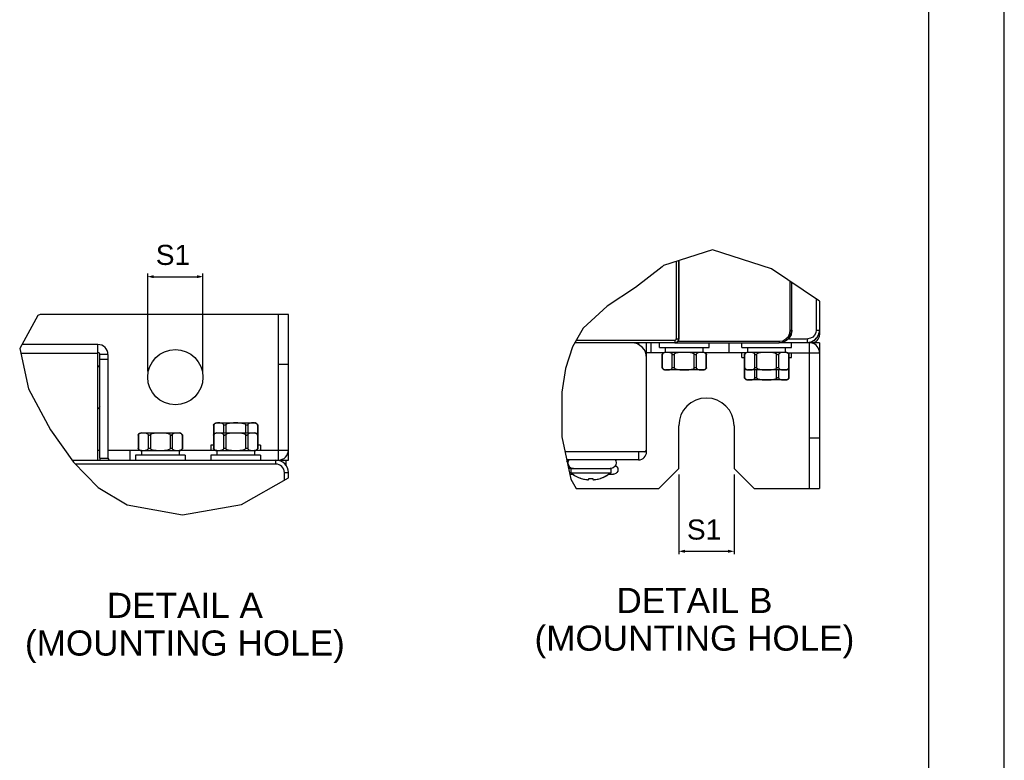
# Model space of a CAD drawing. Header units: millimetres. Extents: x 0 to 2125, y 1 to 1486.
# Tile 28 of 55: x 560 to 1050, y 369 to 738. Entities that reach past the tile are written whole.
import ezdxf

# ---------------------------------------------------------------- set-up
doc = ezdxf.new("R2010")
doc.units = ezdxf.units.MM
doc.header["$LTSCALE"] = 77.505185
doc.header["$PDMODE"] = 3
doc.header["$PDSIZE"] = 0.3125
doc.layers.get('0').update_dxf_attribs({"linetype": 'CONTINUOUS'})
doc.layers.get('Defpoints').update_dxf_attribs({"linetype": 'CONTINUOUS'})
doc.layers.add('DF', color=3, linetype='CONTINUOUS')
doc.styles.get("Standard").update_dxf_attribs({"font": 'arial.ttf'})
doc.dimstyles.new('DIMSTYLE_2', dxfattribs={"dimtxt": 10, "dimasz": 3, "dimexe": 1.5, "dimexo": 3, "dimgap": 2.5, "dimtad": 1, "dimdec": 1, "dimlfac": 0.5, "dimzin": 0, "dimdsep": 46, "dimtxsty": 'Standard', "dimblk": '_FILLED', "dimblk1": '_FILLED', "dimblk2": '_FILLED', "dimcen": 0.09, "dimadec": 1, "dimazin": 0, "dimtp": 0.1, "dimtm": 0.1, "dimtfac": 1, "dimtdec": 1, "dimtofl": 0, "dimtmove": 0, "dimatfit": 3, "dimldrblk": '_FILLED', "dimfxl": 1, "dimtolj": 1, "dimtzin": 0, "dimarcsym": 0})

# ---------------------------------------------------------------- blocks, each defined once
blk = doc.blocks.new('_FILLED')
at = {"color": 0, "linetype": 'ByBlock'}
blk.add_solid([(0, 0), (-1, 0.25), (-1, -0.25)], dxfattribs=at)
blk = doc.blocks.new('*D15')
at = {"color": 0, "linetype": 'Continuous', "lineweight": -2, "transparency": 16777216}
for p, q in [((623.96, 563.11), (623.96, 611.61)), ((626.96, 610.11), (648.46, 610.11)), ((651.46, 563.11), (651.46, 611.61))]:
    blk.add_line(p, q, dxfattribs=at)
at = {"layer": 'Defpoints', "color": 0, "linetype": 'Continuous', "transparency": 16777216}
for p in [(651.46, 610.11), (623.96, 560.11), (651.46, 560.11)]:
    blk.add_point(p, dxfattribs=at)
at = {"color": 0, "linetype": 'Continuous', "lineweight": -2, "transparency": 16777216, "xscale": 3, "yscale": 3, "zscale": 3, "rotation": 180}
blk.add_blockref('_FILLED', (623.96, 610.11), dxfattribs=at)
at = {"color": 0, "linetype": 'Continuous', "lineweight": -2, "transparency": 16777216, "xscale": 3, "yscale": 3, "zscale": 3}
blk.add_blockref('_FILLED', (651.46, 610.11), dxfattribs=at)
at = {"color": 0, "linetype": 'Continuous', "transparency": 16777216, "insert": (636.53, 625.95), "char_height": 10, "width": 17.0632, "attachment_point": 2, "line_spacing_factor": 0.9}
blk.add_mtext('\\A1;S1', dxfattribs=at)
blk = doc.blocks.new('*D16')
at = {"color": 0, "linetype": 'Continuous', "lineweight": -2, "transparency": 16777216}
for p, q in [((888.11, 511.73), (888.11, 471.98)), ((915.61, 511.73), (915.61, 471.98)), ((891.11, 473.48), (912.61, 473.48))]:
    blk.add_line(p, q, dxfattribs=at)
at = {"layer": 'Defpoints', "color": 0, "linetype": 'Continuous', "transparency": 16777216}
for p in [(888.11, 514.73), (915.61, 514.73), (915.61, 473.48)]:
    blk.add_point(p, dxfattribs=at)
at = {"color": 0, "linetype": 'Continuous', "lineweight": -2, "transparency": 16777216, "xscale": 3, "yscale": 3, "zscale": 3, "rotation": 180}
blk.add_blockref('_FILLED', (888.11, 473.48), dxfattribs=at)
at = {"color": 0, "linetype": 'Continuous', "lineweight": -2, "transparency": 16777216, "xscale": 3, "yscale": 3, "zscale": 3}
blk.add_blockref('_FILLED', (915.61, 473.48), dxfattribs=at)
at = {"color": 0, "linetype": 'Continuous', "transparency": 16777216, "insert": (900.68, 489.31), "char_height": 10, "width": 17.0632, "attachment_point": 2, "line_spacing_factor": 0.9}
blk.add_mtext('\\A1;S1', dxfattribs=at)

msp = doc.modelspace()

# ---------------------------------------------------------------- linework, layer by layer
msp.add_line((1050, 1), (1050, 1486))
at = {"linetype": 'Continuous'}
for p, q in [((904.91149, 623.50857), (880.49142, 615.66051)), ((934.18405, 613.95676), (904.91149, 623.50857)), ((886.87328, 617.7115), (886.87328, 579.22556)), ((888.07521, 618.09777), (888.07521, 579.22556)), ((888.10905, 579.22556), (888.10905, 618.10865)), ((879.86805, 615.03714), (866.61708, 604.69839)), ((880.28347, 615.45382), (879.86805, 615.03714)), ((880.49142, 615.66051), (880.28347, 615.45382)), ((958.10905, 597.99511), (934.18405, 613.95676)), ((943.54196, 583.47559), (943.54196, 607.7136)), ((866.61708, 604.69839), (852.47992, 595.40088)), ((944.28817, 583.47559), (944.28817, 607.21576)), ((944.35905, 583.47559), (944.35905, 607.16847)), ((956.46681, 599.09074), (956.46683, 583.47559)), ((958.10905, 597.99511), (958.10905, 583.47559)), ((852.47992, 595.40088), (840.59521, 584.49159)), ((569.36455, 590.87525), (560.3011, 574.44843)), ((570.41178, 591.36235), (569.36455, 590.87525)), ((693.9628, 591.36235), (570.41178, 591.36235)), ((688.9628, 518.86235), (688.9628, 591.36235)), ((693.9628, 518.86235), (693.9628, 591.36235)), ((840.59521, 584.49159), (835.20303, 575.12551)), ((943.54196, 583.47559), (944.28817, 583.47559)), ((944.0475, 581.75837), (944.28817, 583.47559)), ((944.35905, 583.47559), (944.08843, 582.05042)), ((956.46683, 583.47559), (958.10905, 583.47559)), ((958.10905, 583.47559), (957.80566, 581.55191)), ((958.10905, 583.47559), (958.10905, 581.22553)), ((837.13172, 578.47559), (886.12132, 578.47559)), ((886.12132, 578.47559), (886.36564, 578.51633)), ((886.85823, 579.07625), (886.87328, 579.22556)), ((886.87328, 579.22556), (888.10905, 579.22556)), ((887.66997, 577.97556), (938.03776, 577.97556)), ((888.03519, 578.82753), (888.07521, 579.22556)), ((938.03776, 577.97556), (939.8057, 578.26715)), ((943.92683, 581.19936), (942.67995, 579.22556)), ((942.67995, 579.22556), (952.21682, 579.22556)), ((943.23479, 580.00406), (944.0475, 581.75837)), ((944.02288, 581.70527), (943.92683, 581.19936)), ((944.08843, 582.05042), (944.02288, 581.70527)), ((954.10906, 577.86058), (954.10906, 577.22559)), ((958.10905, 581.22553), (957.60373, 581.22553)), ((560.3011, 574.44843), (564.61825, 554.25652)), ((599.2128, 576.36235), (561.35711, 576.36235)), ((599.2128, 518.86235), (599.2128, 576.36235)), ((835.20303, 575.12551), (831.8171, 564.35219)), ((886.07438, 577.22559), (836.41207, 577.22559)), ((868.10905, 577.22559), (868.10905, 576.25605)), ((872.10905, 522.97556), (872.10905, 577.22559)), ((874.35905, 572.22559), (874.35905, 577.22559)), ((878.48405, 574.85056), (878.48405, 577.22559)), ((878.48405, 574.85056), (903.23405, 574.85056)), ((881.48405, 572.47553), (881.48405, 574.85056)), ((886.13372, 577.22559), (938.03442, 577.22559)), ((900.23405, 572.47553), (900.23405, 574.85056)), ((903.23405, 574.85056), (903.23405, 577.22559)), ((913.10905, 572.22559), (913.10905, 577.22559)), ((919.48405, 574.85056), (919.48405, 577.22559)), ((919.48405, 574.85056), (944.23406, 574.85056)), ((922.48405, 572.47553), (922.48405, 574.85056)), ((938.03442, 577.22559), (940.04475, 577.55732)), ((951.85905, 577.22559), (938.13672, 577.22559)), ((941.23405, 572.47553), (941.23405, 574.85056)), ((944.23406, 574.85056), (944.23406, 577.22559)), ((953.79823, 577.53397), (951.85905, 577.22559)), ((954.10906, 577.22559), (951.89177, 577.22559)), ((953.10905, 504.72559), (953.10905, 577.22559)), ((958.10905, 577.22559), (954.10906, 577.22559)), ((958.10905, 577.22559), (958.10905, 504.72559)), ((599.2128, 571.86237), (560.85402, 571.86237)), ((600.2128, 519.86236), (600.2128, 571.36235)), ((604.2128, 571.36235), (600.2128, 571.36235)), ((604.2128, 568.86235), (600.2128, 568.86235)), ((604.2128, 571.36235), (604.2128, 519.86236)), ((880.56622, 572.22559), (872.10905, 572.22559)), ((879.95711, 571.67864), (879.7941, 571.42351)), ((879.7941, 564.77762), (879.7941, 571.42351)), ((879.96157, 564.52532), (879.96157, 571.67582)), ((881.48405, 572.47553), (900.23405, 572.47553)), ((884.86905, 564.52532), (884.86905, 571.67582)), ((885.95158, 564.52532), (885.95158, 571.67582)), ((895.76653, 564.52532), (895.76653, 571.67582)), ((896.84906, 564.52532), (896.84906, 571.67582)), ((921.56622, 572.22559), (901.15189, 572.22559)), ((901.69864, 571.77622), (901.92401, 571.42351)), ((901.75654, 564.52532), (901.75654, 571.67582)), ((901.75654, 571.67582), (901.79092, 571.6305)), ((901.90944, 571.4493), (901.92401, 571.42351)), ((901.92401, 564.77762), (901.92401, 571.42351)), ((919.48405, 569.85056), (919.48405, 572.22559)), ((919.48405, 569.85056), (920.7941, 569.85056)), ((920.95711, 571.67864), (920.7941, 571.42351)), ((920.7941, 559.77762), (920.7941, 571.42351)), ((920.96157, 564.52532), (920.96157, 571.67582)), ((922.48405, 572.47553), (941.23405, 572.47553)), ((925.86904, 564.52532), (925.86904, 571.67582)), ((926.95158, 564.52532), (926.95158, 571.67582)), ((936.76653, 564.52532), (936.76653, 571.67582)), ((937.84906, 564.52532), (937.84906, 571.67582)), ((942.15189, 572.22559), (958.10905, 572.22559)), ((942.69864, 571.77622), (942.92401, 571.42351)), ((942.75654, 564.52532), (942.75654, 571.67582)), ((942.75654, 571.67582), (942.79093, 571.6305)), ((942.90944, 571.4493), (942.92401, 571.42351)), ((942.92401, 559.77762), (942.92401, 571.42351)), ((942.92401, 569.85056), (944.23406, 569.85056)), ((944.23406, 569.85056), (944.23406, 572.22559)), ((693.9628, 566.36235), (688.9628, 566.36235)), ((831.8171, 564.35219), (829.99777, 552.69929)), ((900.23405, 563.72553), (881.48405, 563.72553)), ((901.79092, 564.57056), (901.75654, 564.52532)), ((920.96157, 559.52532), (920.96157, 564.51548)), ((941.23405, 563.72553), (922.48405, 563.72553)), ((925.86904, 559.52532), (925.86904, 563.72553)), ((926.95158, 559.52532), (926.95158, 563.72553)), ((936.76653, 559.52532), (936.76653, 563.72553)), ((937.84906, 559.52532), (937.84906, 563.72553)), ((942.79093, 564.57056), (942.75654, 564.52532)), ((942.75654, 559.52532), (942.75654, 564.51548)), ((942.82164, 564.61351), (942.79093, 564.57056)), ((941.23405, 558.72553), (922.48405, 558.72553)), ((942.79093, 559.57056), (942.75654, 559.52532)), ((564.61825, 554.25652), (575.59834, 533.99196)), ((829.99777, 552.69929), (829.87131, 530.41337)), ((575.59834, 533.99196), (587.01972, 517.8263)), ((656.64784, 536.31028), (656.64784, 524.66443)), ((656.81531, 536.56261), (656.81531, 531.57243)), ((658.3378, 537.36236), (677.0878, 537.36236)), ((661.72279, 536.56261), (661.72279, 532.36236)), ((662.80532, 536.56261), (662.80532, 532.36236)), ((672.62027, 536.56261), (672.62027, 532.36236)), ((673.70281, 536.56261), (673.70281, 532.36236)), ((678.61028, 536.56261), (678.64467, 536.51733)), ((678.61028, 536.56261), (678.61028, 531.57243)), ((678.77776, 536.31028), (678.61474, 536.56545)), ((678.77776, 536.31028), (678.77776, 524.66443)), ((888.10905, 514.72559), (888.10905, 535.97559)), ((915.60905, 535.97559), (915.60905, 514.72559)), ((619.14784, 531.31028), (619.14784, 524.66443)), ((619.31531, 531.56261), (619.31531, 524.41213)), ((620.8378, 532.36236), (639.5878, 532.36236)), ((624.22279, 531.56261), (624.22279, 524.41213)), ((625.30532, 531.56261), (625.30532, 524.41213)), ((635.12027, 531.56261), (635.12027, 524.41213)), ((636.20281, 531.56261), (636.20281, 524.41213)), ((641.11028, 531.56261), (641.14467, 531.51733)), ((641.11028, 531.56261), (641.11028, 524.41213)), ((641.27776, 531.31028), (641.11474, 531.56545)), ((641.27776, 531.31028), (641.27776, 524.66443)), ((656.99004, 531.75218), (656.81531, 531.56261)), ((656.81531, 531.56261), (656.81531, 524.41213)), ((658.3378, 532.36236), (677.0878, 532.36236)), ((661.72279, 531.56261), (661.72279, 524.41213)), ((662.80532, 531.56261), (662.80532, 524.41213)), ((672.62027, 531.56261), (672.62027, 524.41213)), ((673.70281, 531.56261), (673.70281, 524.41213)), ((678.61028, 531.56261), (678.64467, 531.51733)), ((678.61028, 531.56261), (678.61028, 524.41213)), ((678.77776, 531.31028), (678.61474, 531.56545)), ((829.87131, 530.41337), (834.39297, 509.42242)), ((958.10905, 529.72559), (953.10905, 529.72559)), ((619.31085, 524.40927), (619.14784, 524.66443)), ((641.14467, 524.45739), (641.11028, 524.41213)), ((656.64784, 526.23737), (655.33779, 526.23737)), ((655.33779, 526.23737), (655.33779, 523.86235)), ((656.81085, 524.40927), (656.64784, 524.66443)), ((662.80532, 524.41213), (662.70505, 524.47423)), ((678.64467, 524.45739), (678.61028, 524.41213)), ((680.0878, 526.23737), (678.77776, 526.23737)), ((680.0878, 526.23737), (680.0878, 523.86235)), ((599.2128, 523.86235), (600.2128, 523.86235)), ((600.2128, 519.86236), (604.2128, 519.86236)), ((604.2128, 523.86235), (619.91996, 523.86235)), ((615.2128, 518.86235), (615.2128, 523.86235)), ((642.5878, 521.23737), (617.83779, 521.23737)), ((617.83779, 521.23737), (617.83779, 518.86235)), ((620.8378, 523.61236), (639.5878, 523.61236)), ((620.8378, 523.61236), (620.8378, 521.23737)), ((639.5878, 523.61236), (639.5878, 521.23737)), ((640.50563, 523.86235), (657.41996, 523.86235)), ((642.5878, 521.23737), (642.5878, 518.86235)), ((680.0878, 521.23737), (655.33779, 521.23737)), ((655.33779, 521.23737), (655.33779, 518.86235)), ((658.3378, 523.61236), (677.0878, 523.61236)), ((658.3378, 523.61236), (658.3378, 521.23737)), ((677.0878, 523.61236), (677.0878, 521.23737)), ((678.00563, 523.86235), (693.9628, 523.86235)), ((680.0878, 521.23737), (680.0878, 518.86235)), ((870.85905, 522.97556), (831.47349, 522.97556)), ((868.10905, 522.97556), (868.10905, 518.97554)), ((872.10905, 522.97556), (870.85905, 522.97556)), ((586.28773, 518.86235), (693.9628, 518.86235)), ((587.01972, 517.8263), (599.40862, 505.2237)), ((687.7128, 516.86237), (587.96731, 516.86237)), ((687.7128, 516.86237), (687.7128, 518.86235)), ((692.7128, 518.86235), (692.7128, 516.16288)), ((868.10905, 518.97554), (832.33513, 518.97554)), ((835.80072, 514.60054), (833.27755, 514.60054)), ((834.48405, 514.47557), (834.48405, 512.47553)), ((854.23405, 514.47557), (834.48405, 514.47557)), ((835.81328, 514.60054), (854.04963, 514.60054)), ((840.23405, 514.60054), (840.23405, 514.47557)), ((848.48405, 514.60054), (848.48405, 514.47557)), ((854.23405, 514.47557), (854.23405, 512.47553)), ((878.10905, 504.72559), (888.10905, 514.72559)), ((915.60905, 514.72559), (925.60905, 504.72559)), ((670.56981, 496.79667), (693.9628, 510.02844)), ((691.9628, 512.61235), (693.9628, 512.61235)), ((691.9628, 508.89718), (691.9628, 512.61235)), ((693.9628, 510.02844), (693.9628, 512.61235)), ((833.86993, 511.85053), (835.3614, 511.85053)), ((834.39297, 509.42242), (837.10943, 504.72559)), ((834.48405, 512.47553), (836.25046, 511.23484)), ((834.48405, 512.47553), (854.23405, 512.47553)), ((839.60905, 509.71231), (839.60905, 509.74581)), ((843.35905, 509.20847), (843.35905, 509.74581)), ((845.35905, 509.74581), (845.35905, 509.20847)), ((850.54758, 510.24836), (849.10905, 509.71231)), ((849.10905, 509.74581), (849.10905, 509.71231)), ((851.95081, 510.96926), (850.54758, 510.24836)), ((853.34427, 511.85053), (855.60905, 511.85053)), ((599.40862, 505.2237), (613.78027, 496.58926)), ((837.10943, 504.72559), (878.10905, 504.72559)), ((845.35905, 509.20847), (845.3669, 509.18505)), ((846.64833, 509.17681), (846.85905, 509.20847)), ((925.60905, 504.72559), (958.10905, 504.72559)), ((613.78027, 496.58926), (641.21448, 491.63829)), ((641.21448, 491.63829), (670.56981, 496.79667))]:
    msp.add_line(p, q, dxfattribs=at)
for points in [[(939.8057, 578.26715), (941.38716, 579.11112), (942.61537, 580.42147), (943.33054, 581.96604), (943.54196, 583.47559)], [(956.46683, 583.47559), (956.26061, 582.16799), (955.66082, 580.98574), (954.72388, 580.04404), (953.53768, 579.43605), (952.21682, 579.22556)], [(886.07452, 577.22559), (886.72496, 577.33423), (887.25641, 577.61187), (887.64705, 577.98906), (887.90031, 578.40776), (888.03519, 578.82753)], [(886.12132, 578.47559), (886.11505, 577.85051), (886.09793, 577.39305), (886.07452, 577.22559)], [(886.13372, 577.22559), (886.73413, 577.32172), (887.25877, 577.58684), (887.66997, 577.97556)], [(886.36564, 578.51633), (886.56536, 578.62032), (886.71224, 578.76177), (886.8075, 578.91878), (886.85823, 579.07625)], [(888.10905, 579.22556), (887.99058, 578.54769), (887.66997, 577.97556)], [(938.03776, 577.97556), (938.03731, 577.60057), (938.03609, 577.32607), (938.03442, 577.22559)], [(940.04475, 577.55732), (941.8412, 578.51686), (943.23479, 580.00406)], [(942.67995, 579.22556), (941.82343, 578.45812), (940.76308, 577.81916)], [(951.85905, 577.22559), (952.03794, 577.49353), (952.16889, 578.22557), (952.21682, 579.22556)], [(957.80566, 581.55191), (956.92308, 579.81249), (955.54334, 578.42691), (953.79823, 577.53397)], [(940.76308, 577.81916), (939.52504, 577.38588), (938.13672, 577.22559)], [(879.7941, 571.42351), (879.80867, 571.4493), (879.82485, 571.47684), (879.84521, 571.51011), (879.86914, 571.54734), (879.89646, 571.58762)], [(879.89646, 571.58762), (879.92719, 571.6305), (879.96157, 571.67582)], [(881.48405, 572.47553), (881.06803, 572.42907), (880.67257, 572.29174), (880.31719, 572.07056), (880.01947, 571.77622), (879.95711, 571.67864)], [(884.86905, 571.67582), (884.70319, 571.85717), (884.51329, 572.01014), (884.30475, 572.13396), (884.08244, 572.23032), (883.84773, 572.30318), (883.59332, 572.35773), (883.30899, 572.39725), (882.98779, 572.42296), (882.63778, 572.43578), (882.2748, 572.437), (881.91664, 572.42678), (881.58372, 572.40351), (881.28917, 572.36643), (881.02847, 572.31455), (880.78856, 572.24466), (880.55927, 572.15044), (880.34085, 572.02608), (880.13895, 571.86785), (879.96157, 571.67582)], [(884.86905, 571.67582), (884.92267, 571.61371), (884.98401, 571.55603), (885.05422, 571.50461), (885.13439, 571.4625), (885.22581, 571.43373), (885.32665, 571.42351), (885.43325, 571.43381), (885.54116, 571.4625), (885.64677, 571.50469), (885.75006, 571.55611), (885.85134, 571.61371), (885.95158, 571.67582)], [(895.76653, 571.67582), (895.51941, 571.81597), (895.23464, 571.94353), (894.90612, 572.05881), (894.53093, 572.16005), (894.11331, 572.24459), (893.65301, 572.31211), (893.13913, 572.36422), (892.56041, 572.40168), (891.91151, 572.4254), (891.21328, 572.43654), (890.49392, 572.43647), (889.78787, 572.42495), (889.1367, 572.40061), (888.56322, 572.36292), (888.05386, 572.31073), (887.58308, 572.24077), (887.1313, 572.1467), (886.70069, 572.02295), (886.30211, 571.86586), (885.95158, 571.67582)], [(895.76653, 571.67582), (895.8668, 571.61371), (895.96812, 571.55603), (896.07146, 571.50461), (896.1771, 571.4625), (896.28502, 571.43373), (896.39161, 571.42351), (896.49245, 571.43381), (896.58384, 571.4625), (896.66398, 571.50469), (896.73415, 571.55611), (896.79546, 571.61371)], [(901.75654, 571.67582), (901.63396, 571.81498), (901.49279, 571.94178), (901.32997, 572.05652), (901.1441, 572.15754), (900.93744, 572.24192), (900.70995, 572.30959), (900.45582, 572.362), (900.16878, 572.40015), (899.84622, 572.42456), (899.5008, 572.43616), (899.14974, 572.43685), (898.80856, 572.42701), (898.492, 572.40549), (898.20995, 572.37162), (897.96151, 572.32523), (897.74098, 572.2661), (897.54249, 572.19362), (897.3637, 572.10779), (897.20603, 572.01097), (897.06985, 571.9063), (896.95234, 571.79514), (896.79546, 571.61371)], [(900.23405, 572.47553), (900.65007, 572.42907), (901.04554, 572.29174), (901.40092, 572.07056), (901.69864, 571.77622)], [(901.79092, 571.6305), (901.82165, 571.58762), (901.84897, 571.54734), (901.8729, 571.51011), (901.89326, 571.47684), (901.90944, 571.4493)], [(920.7941, 571.42351), (920.80867, 571.4493), (920.82485, 571.47684), (920.84521, 571.51011), (920.86914, 571.54734), (920.89646, 571.58762)], [(920.89646, 571.58762), (920.92718, 571.6305), (920.96157, 571.67582)], [(922.48405, 572.47553), (922.06803, 572.42907), (921.67256, 572.29174), (921.31719, 572.07056), (921.01947, 571.77622), (920.95711, 571.67864)], [(925.86904, 571.67582), (925.70319, 571.85717), (925.51329, 572.01014), (925.30476, 572.13396), (925.08244, 572.23032), (924.84773, 572.30318), (924.59331, 572.35773), (924.309, 572.39725), (923.98779, 572.42296), (923.63778, 572.43578), (923.2748, 572.437), (922.91663, 572.42678), (922.58372, 572.40351), (922.28917, 572.36643), (922.02846, 572.31455), (921.78856, 572.24466), (921.55927, 572.15044), (921.34085, 572.02608), (921.13895, 571.86785), (920.96157, 571.67582)], [(925.86904, 571.67582), (925.92267, 571.61371), (925.98401, 571.55603), (926.05422, 571.50461), (926.13439, 571.4625), (926.2258, 571.43373), (926.32666, 571.42351), (926.43325, 571.43381), (926.54117, 571.4625), (926.64677, 571.50469), (926.75007, 571.55611), (926.85134, 571.61371), (926.95158, 571.67582)], [(936.76653, 571.67582), (936.51941, 571.81597), (936.23464, 571.94353), (935.90612, 572.05881), (935.53093, 572.16005), (935.11331, 572.24459), (934.653, 572.31211), (934.13914, 572.36422), (933.56041, 572.40168), (932.9115, 572.4254), (932.21328, 572.43654), (931.49392, 572.43647), (930.78787, 572.42495), (930.1367, 572.40061), (929.56322, 572.36292), (929.05386, 572.31073), (928.58309, 572.24077), (928.13129, 572.1467), (927.70069, 572.02295), (927.30211, 571.86586), (926.95158, 571.67582)], [(936.76653, 571.67582), (936.8668, 571.61371), (936.96812, 571.55603), (937.07147, 571.50461), (937.1771, 571.4625), (937.28502, 571.43373), (937.3916, 571.42351), (937.49245, 571.43381), (937.58385, 571.4625), (937.66398, 571.50469), (937.73415, 571.55611), (937.79546, 571.61371)], [(942.75654, 571.67582), (942.63396, 571.81498), (942.49278, 571.94178), (942.32997, 572.05652), (942.1441, 572.15754), (941.93745, 572.24192), (941.70996, 572.30959), (941.45581, 572.362), (941.16878, 572.40015), (940.84622, 572.42456), (940.50079, 572.43616), (940.14974, 572.43685), (939.80856, 572.42701), (939.49201, 572.40549), (939.20996, 572.37162), (938.9615, 572.32523), (938.74099, 572.2661), (938.54249, 572.19362), (938.3637, 572.10779), (938.20602, 572.01097), (938.06986, 571.9063), (937.95235, 571.79514), (937.79546, 571.61371)], [(941.23405, 572.47553), (941.65007, 572.42907), (942.04554, 572.29174), (942.40091, 572.07056), (942.69864, 571.77622)], [(942.79093, 571.6305), (942.82165, 571.58762), (942.84897, 571.54734), (942.8729, 571.51011)], [(942.8729, 571.51011), (942.89327, 571.47684), (942.90944, 571.4493)], [(879.7941, 564.77762), (880.01947, 564.42484), (880.31719, 564.13057)], [(879.84521, 564.69103), (879.82485, 564.72429), (879.80867, 564.75183), (879.79796, 564.77068), (879.7941, 564.77762)], [(879.89646, 564.61351), (879.86914, 564.6538), (879.84521, 564.69103)], [(879.96157, 564.52532), (879.92718, 564.57056), (879.89646, 564.61351)], [(879.96157, 564.52532), (880.13068, 564.34092), (880.3247, 564.18589), (880.53797, 564.06107), (880.76574, 563.96448), (881.00639, 563.892), (881.26609, 563.83844), (881.55529, 563.80037), (881.87906, 563.77619), (882.22948, 563.76474), (882.59056, 563.76459), (882.94487, 563.77588), (883.27325, 563.80014), (883.56535, 563.8386), (883.82686, 563.89261), (884.06837, 563.9657), (884.29644, 564.06298), (884.50919, 564.18818), (884.70187, 564.34275), (884.86905, 564.52532)], [(880.31719, 564.13057), (880.67257, 563.90932), (881.06803, 563.77207), (881.48405, 563.72553)], [(885.95158, 564.52532), (885.85131, 564.58742), (885.74999, 564.64502), (885.64664, 564.69645), (885.541, 564.73864), (885.43309, 564.76732), (885.3265, 564.77762), (885.22566, 564.76732), (885.13427, 564.73856), (885.05412, 564.69645), (884.98396, 564.64502), (884.92265, 564.58742), (884.86905, 564.52532)], [(885.95158, 564.52532), (886.19869, 564.38509), (886.48169, 564.25829), (886.8071, 564.14385), (887.17988, 564.04276), (887.59778, 563.95777), (888.05982, 563.88964), (888.57397, 563.83738), (889.1493, 563.79984), (889.79047, 563.77611), (890.47933, 563.76482), (891.19017, 563.76444), (891.89012, 563.77512), (892.53889, 563.79839), (893.11438, 563.83493), (893.62966, 563.88613), (894.10918, 563.95586), (894.56957, 564.05024), (895.00727, 564.17475), (895.41176, 564.33329), (895.76653, 564.52532)], [(896.84906, 564.52532), (896.79544, 564.58742), (896.7341, 564.64502), (896.66389, 564.69645), (896.58372, 564.73864), (896.4923, 564.76732), (896.39145, 564.77762), (896.28486, 564.76732), (896.17695, 564.73856), (896.07134, 564.69645), (895.96804, 564.64502), (895.86677, 564.58742), (895.76653, 564.52532)], [(896.84906, 564.52532), (896.95496, 564.40325), (897.07402, 564.29125), (897.21063, 564.18695), (897.36833, 564.09075), (897.54784, 564.00522), (897.74787, 563.93282), (897.96946, 563.87407), (898.21704, 563.82845), (898.49476, 563.79534), (898.80459, 563.77436), (899.13902, 563.76436), (899.48799, 563.76474), (899.83534, 563.77604), (900.15837, 563.79992), (900.44405, 563.83715), (900.69962, 563.88895), (900.93745, 563.95922), (901.16576, 564.05397), (901.38226, 564.17833), (901.58181, 564.33573), (901.75654, 564.52532)], [(901.92401, 564.77762), (901.69864, 564.42484), (901.40092, 564.13057), (901.04554, 563.90932), (900.65007, 563.77207), (900.23405, 563.72553)], [(901.92401, 564.77762), (901.92015, 564.77068), (901.90944, 564.75183), (901.89326, 564.72429), (901.87289, 564.69103), (901.84896, 564.6538), (901.82165, 564.61351), (901.79092, 564.57056)], [(920.89645, 564.61351), (920.86914, 564.6538), (920.8452, 564.69103), (920.82484, 564.72429), (920.80867, 564.75183), (920.79796, 564.77068), (920.7941, 564.77762)], [(920.7941, 564.77762), (921.01947, 564.42484), (921.31719, 564.13057), (921.67256, 563.90932), (922.06803, 563.77207), (922.48405, 563.72553)], [(920.96157, 564.52532), (920.92718, 564.57056), (920.89645, 564.61351)], [(920.96157, 564.52532), (921.13068, 564.34092), (921.3247, 564.18589), (921.53796, 564.06107), (921.76574, 563.96448), (922.0064, 563.892), (922.26609, 563.83844), (922.55529, 563.80037), (922.87906, 563.77619), (923.22948, 563.76474), (923.59055, 563.76459), (923.94487, 563.77588), (924.27325, 563.80014), (924.56535, 563.8386), (924.82685, 563.89261), (925.06837, 563.9657), (925.29644, 564.06298), (925.50918, 564.18818), (925.70187, 564.34275), (925.86904, 564.52532)], [(926.95158, 564.52532), (926.85131, 564.58742), (926.74999, 564.64502), (926.64664, 564.69645), (926.541, 564.73864), (926.43309, 564.76732), (926.3265, 564.77762), (926.22566, 564.76732), (926.13426, 564.73856), (926.05412, 564.69645), (925.98396, 564.64502), (925.92265, 564.58742), (925.86904, 564.52532)], [(926.95158, 564.52532), (927.1987, 564.38509), (927.4817, 564.25829), (927.8071, 564.14385), (928.17987, 564.04276), (928.59778, 563.95777), (929.05982, 563.88964), (929.57397, 563.83738), (930.1493, 563.79984), (930.79047, 563.77611), (931.47934, 563.76482), (932.19017, 563.76444), (932.89013, 563.77512), (933.53889, 563.79839), (934.11438, 563.83493), (934.62966, 563.88613), (935.10918, 563.95586), (935.56956, 564.05024), (936.00726, 564.17475), (936.41175, 564.33329), (936.76653, 564.52532)], [(937.84906, 564.52532), (937.79544, 564.58742), (937.7341, 564.64502), (937.66389, 564.69645), (937.58372, 564.73864), (937.4923, 564.76732), (937.39145, 564.77762), (937.28486, 564.76732), (937.17694, 564.73856), (937.07134, 564.69645), (936.96804, 564.64502), (936.86677, 564.58742), (936.76653, 564.52532)], [(937.84906, 564.52532), (937.95497, 564.40325), (938.07403, 564.29125), (938.21063, 564.18695), (938.36834, 564.09075), (938.54783, 564.00522), (938.74787, 563.93282), (938.96947, 563.87407), (939.21704, 563.82845), (939.49476, 563.79534), (939.80459, 563.77436), (940.13903, 563.76436), (940.48799, 563.76474), (940.83533, 563.77604), (941.15837, 563.79992), (941.44405, 563.83715), (941.69962, 563.88895), (941.93746, 563.95922), (942.16576, 564.05397), (942.38227, 564.17833), (942.58181, 564.33573), (942.75654, 564.52532)], [(942.04554, 563.90932), (941.65007, 563.77207), (941.23405, 563.72553)], [(942.92401, 564.77762), (942.69864, 564.42484), (942.40091, 564.13057), (942.04554, 563.90932)], [(942.92401, 564.77762), (942.92015, 564.77068), (942.90944, 564.75183), (942.89326, 564.72429), (942.8729, 564.69103), (942.84897, 564.6538), (942.82164, 564.61351)], [(920.89645, 559.61351), (920.86914, 559.6538), (920.8452, 559.69103), (920.82484, 559.72429), (920.80867, 559.75183), (920.79796, 559.77068), (920.7941, 559.77762)], [(920.7941, 559.77762), (921.01947, 559.42484), (921.31719, 559.13057), (921.67256, 558.90932), (922.06803, 558.77207), (922.48405, 558.72553)], [(920.96157, 559.52532), (920.92718, 559.57056), (920.89645, 559.61351)], [(920.96157, 559.52532), (921.13068, 559.34092), (921.3247, 559.18589), (921.53796, 559.06107), (921.76574, 558.96448), (922.0064, 558.892), (922.26609, 558.83844), (922.55529, 558.80037), (922.87906, 558.77619), (923.22948, 558.76474), (923.59055, 558.76459), (923.94487, 558.77588), (924.27325, 558.80014), (924.56535, 558.8386), (924.82685, 558.89261), (925.06837, 558.9657), (925.29644, 559.06298), (925.50918, 559.18818), (925.70187, 559.34275), (925.86904, 559.52532)], [(926.95158, 559.52532), (926.85131, 559.58742), (926.74999, 559.64502), (926.64664, 559.69645), (926.541, 559.73864), (926.43309, 559.76732), (926.3265, 559.77762), (926.22566, 559.76732), (926.13426, 559.73856), (926.05412, 559.69645), (925.98396, 559.64502), (925.92265, 559.58742), (925.86904, 559.52532)], [(926.95158, 559.52532), (927.1987, 559.38509), (927.4817, 559.25829), (927.8071, 559.14385), (928.17987, 559.04276), (928.59778, 558.95777), (929.05982, 558.88964), (929.57397, 558.83738), (930.1493, 558.79984), (930.79047, 558.77611), (931.47934, 558.76482), (932.19017, 558.76444), (932.89013, 558.77512), (933.53889, 558.79839), (934.11438, 558.83493), (934.62966, 558.88613), (935.10918, 558.95586), (935.56956, 559.05024), (936.00726, 559.17475), (936.41175, 559.33329), (936.76653, 559.52532)], [(937.84906, 559.52532), (937.79544, 559.58742), (937.7341, 559.64502), (937.66389, 559.69645), (937.58372, 559.73864), (937.4923, 559.76732), (937.39145, 559.77762), (937.28486, 559.76732), (937.17694, 559.73856), (937.07134, 559.69645), (936.96804, 559.64502), (936.86677, 559.58742), (936.76653, 559.52532)], [(937.84906, 559.52532), (937.95497, 559.40325), (938.07403, 559.29125), (938.21063, 559.18695), (938.36834, 559.09075), (938.54783, 559.00522), (938.74787, 558.93282), (938.96947, 558.87407), (939.21704, 558.82845), (939.49476, 558.79534), (939.80459, 558.77436)], [(939.80459, 558.77436), (940.13903, 558.76436), (940.48799, 558.76474), (940.83533, 558.77604), (941.15837, 558.79992), (941.44405, 558.83715), (941.69962, 558.88895), (941.93746, 558.95922), (942.16576, 559.05397), (942.38227, 559.17833), (942.58181, 559.33573), (942.75654, 559.52532)], [(942.92401, 559.77762), (942.69864, 559.42484), (942.40091, 559.13057), (942.04554, 558.90932), (941.65007, 558.77207), (941.23405, 558.72553)], [(942.92401, 559.77762), (942.92015, 559.77068), (942.90944, 559.75183), (942.89326, 559.72429), (942.8729, 559.69103), (942.84897, 559.6538), (942.82164, 559.61351), (942.79093, 559.57056)], [(656.64784, 536.31028), (656.87321, 536.66305), (657.17094, 536.95733), (657.52631, 537.17857), (657.92178, 537.31584), (658.3378, 537.36236)], [(656.64784, 536.31028), (656.6517, 536.31721), (656.66241, 536.33607), (656.67859, 536.36365), (656.69895, 536.3969), (656.72288, 536.43411), (656.75021, 536.47443)], [(656.75021, 536.47443), (656.78092, 536.51733), (656.81531, 536.56261)], [(661.72279, 536.56261), (661.61688, 536.6847), (661.49783, 536.79666), (661.36122, 536.90093), (661.20351, 536.99714), (661.02402, 537.08268), (660.82398, 537.15509), (660.60238, 537.21381), (660.35481, 537.2595), (660.07709, 537.29255), (659.76726, 537.31361), (659.43282, 537.32352), (659.08386, 537.3232), (658.73652, 537.31191), (658.41348, 537.28799), (658.1278, 537.25078), (657.87223, 537.19896), (657.6344, 537.12873), (657.40609, 537.03391), (657.18958, 536.90955), (656.99004, 536.75218), (656.81531, 536.56261)], [(661.72279, 536.56261), (661.77641, 536.5005), (661.83775, 536.44286), (661.90796, 536.39144), (661.98813, 536.34929), (662.07955, 536.32056), (662.1804, 536.31028), (662.28699, 536.3206), (662.39491, 536.34935), (662.50051, 536.3915), (662.60381, 536.4429), (662.70508, 536.50052), (662.80532, 536.56261)], [(672.62027, 536.56261), (672.37316, 536.7028), (672.09015, 536.82964), (671.76475, 536.94408), (671.39198, 537.04513), (670.97407, 537.13014), (670.51203, 537.19827), (669.99788, 537.25057), (669.42255, 537.28807), (668.78138, 537.31181), (668.09251, 537.32312), (667.38168, 537.32351), (666.68172, 537.31277), (666.03296, 537.28954), (665.45747, 537.25299), (664.94219, 537.20176), (664.46267, 537.13207), (664.00229, 537.03765), (663.56459, 536.91314), (663.1601, 536.75464), (662.80532, 536.56261)], [(672.62027, 536.56261), (672.72054, 536.5005), (672.82186, 536.44286), (672.92521, 536.39144), (673.03085, 536.34929), (673.13876, 536.32056), (673.24535, 536.31028), (673.34619, 536.3206), (673.43759, 536.34935), (673.51773, 536.3915), (673.58789, 536.4429), (673.6492, 536.50052), (673.70281, 536.56261)], [(678.61028, 536.56261), (678.44117, 536.74697), (678.24715, 536.902), (678.03389, 537.02682), (677.80611, 537.12346), (677.56545, 537.19596), (677.30576, 537.24946), (677.01656, 537.28755), (676.69279, 537.31172), (676.34237, 537.3232), (675.9813, 537.32335), (675.62698, 537.31206), (675.2986, 537.28776), (675.0065, 537.24933), (674.745, 537.19529), (674.50348, 537.1222), (674.27541, 537.02493), (674.06267, 536.89977), (673.86998, 536.74516), (673.70281, 536.56261)], [(678.61474, 536.56545), (678.55238, 536.66305), (678.25466, 536.95733), (677.89929, 537.17857), (677.50382, 537.31584), (677.0878, 537.36236)], [(678.64467, 536.51733), (678.6754, 536.47443), (678.70271, 536.43411), (678.72665, 536.3969), (678.74701, 536.36365), (678.76318, 536.33607), (678.77389, 536.31721), (678.77776, 536.31028)], [(619.14784, 531.31028), (619.37321, 531.66305), (619.67093, 531.95733), (620.02631, 532.17857), (620.42178, 532.31584), (620.8378, 532.36236)], [(619.14784, 531.31028), (619.15171, 531.31721), (619.16241, 531.33607), (619.17859, 531.36365), (619.19895, 531.3969), (619.22288, 531.43411), (619.25021, 531.47443)], [(619.25021, 531.47443), (619.28093, 531.51733), (619.31531, 531.56261)], [(624.22279, 531.56261), (624.11689, 531.6847), (623.99783, 531.79666), (623.86122, 531.90093), (623.70351, 531.99714), (623.52402, 532.08268), (623.32398, 532.15509), (623.10238, 532.21381), (622.85481, 532.2595), (622.57709, 532.29255), (622.26726, 532.31361), (621.93282, 532.32352), (621.58386, 532.3232), (621.23652, 532.31191), (620.91348, 532.28799), (620.6278, 532.25078), (620.37223, 532.19896), (620.1344, 532.12873), (619.90609, 532.03391), (619.68959, 531.90955), (619.49004, 531.75218), (619.31531, 531.56261)], [(624.22279, 531.56261), (624.27641, 531.5005), (624.33775, 531.44286), (624.40796, 531.39144), (624.48813, 531.34929), (624.57955, 531.32056), (624.68039, 531.31028), (624.787, 531.3206), (624.8949, 531.34935), (625.00051, 531.3915), (625.10381, 531.4429), (625.20508, 531.50052), (625.30532, 531.56261)], [(627.95748, 532.25299), (627.44219, 532.20176), (626.96267, 532.13207), (626.50228, 532.03765), (626.06459, 531.91314), (625.66009, 531.75464), (625.30532, 531.56261)], [(635.12027, 531.56261), (634.87316, 531.7028), (634.59015, 531.82964), (634.26475, 531.94408), (633.89198, 532.04513), (633.47407, 532.13014), (633.01203, 532.19827), (632.49788, 532.25057), (631.92255, 532.28807), (631.28138, 532.31181), (630.59252, 532.32312), (629.88169, 532.32351), (629.18173, 532.31277), (628.53296, 532.28954), (627.95748, 532.25299)], [(635.12027, 531.56261), (635.22054, 531.5005), (635.32186, 531.44286), (635.42521, 531.39144), (635.53085, 531.34929), (635.63876, 531.32056), (635.74535, 531.31028), (635.84619, 531.3206)], [(635.84619, 531.3206), (635.93759, 531.34935), (636.01773, 531.3915), (636.08789, 531.4429), (636.1492, 531.50052), (636.20281, 531.56261)], [(641.11028, 531.56261), (640.94117, 531.74697), (640.74715, 531.902), (640.53389, 532.02682), (640.30611, 532.12346), (640.06545, 532.19596), (639.80576, 532.24946), (639.51656, 532.28755), (639.19279, 532.31172), (638.84237, 532.3232), (638.4813, 532.32335), (638.12698, 532.31206), (637.7986, 532.28776), (637.5065, 532.24933), (637.245, 532.19529), (637.00348, 532.1222), (636.77541, 532.02493), (636.56267, 531.89977), (636.36998, 531.74516), (636.20281, 531.56261)], [(641.11474, 531.56545), (641.05238, 531.66305), (640.75466, 531.95733), (640.39929, 532.17857), (640.00382, 532.31584), (639.5878, 532.36236)], [(641.14467, 531.51733), (641.1754, 531.47443), (641.20271, 531.43411), (641.22665, 531.3969), (641.24701, 531.36365), (641.26318, 531.33607), (641.27389, 531.31721), (641.27776, 531.31028)], [(656.64784, 531.31028), (656.87321, 531.66305), (657.17094, 531.95733), (657.52631, 532.17857), (657.92178, 532.31584), (658.3378, 532.36236)], [(656.64784, 531.31028), (656.6517, 531.31721), (656.66241, 531.33607), (656.67859, 531.36365), (656.69895, 531.3969), (656.72288, 531.43411), (656.75021, 531.47443)], [(656.75021, 531.47443), (656.78092, 531.51733), (656.81531, 531.56261)], [(661.72279, 531.56261), (661.61688, 531.6847), (661.49783, 531.79666), (661.36122, 531.90093), (661.20351, 531.99714), (661.02402, 532.08268), (660.82398, 532.15509), (660.60238, 532.21381), (660.35481, 532.2595), (660.07709, 532.29255), (659.76726, 532.31361), (659.43282, 532.32352), (659.08386, 532.3232), (658.73652, 532.31191), (658.41348, 532.28799), (658.1278, 532.25078), (657.87223, 532.19896), (657.6344, 532.12873), (657.40609, 532.03391), (657.18958, 531.90955), (656.99004, 531.75218)], [(661.72279, 531.56261), (661.77641, 531.5005), (661.83775, 531.44286), (661.90796, 531.39144), (661.98813, 531.34929), (662.07955, 531.32056), (662.1804, 531.31028), (662.28699, 531.3206), (662.39491, 531.34935), (662.50051, 531.3915), (662.60381, 531.4429), (662.70508, 531.50052), (662.80532, 531.56261)], [(672.62027, 531.56261), (672.37316, 531.7028), (672.09015, 531.82964), (671.76475, 531.94408), (671.39198, 532.04513), (670.97407, 532.13014), (670.51203, 532.19827), (669.99788, 532.25057), (669.42255, 532.28807), (668.78138, 532.31181), (668.09251, 532.32312), (667.38168, 532.32351), (666.68172, 532.31277), (666.03296, 532.28954), (665.45747, 532.25299), (664.94219, 532.20176), (664.46267, 532.13207), (664.00229, 532.03765), (663.56459, 531.91314), (663.1601, 531.75464), (662.80532, 531.56261)], [(672.62027, 531.56261), (672.72054, 531.5005), (672.82186, 531.44286), (672.92521, 531.39144), (673.03085, 531.34929), (673.13876, 531.32056), (673.24535, 531.31028), (673.34619, 531.3206), (673.43759, 531.34935), (673.51773, 531.3915), (673.58789, 531.4429), (673.6492, 531.50052), (673.70281, 531.56261)], [(678.61028, 531.56261), (678.44117, 531.74697), (678.24715, 531.902), (678.03389, 532.02682), (677.80611, 532.12346), (677.56545, 532.19596), (677.30576, 532.24946), (677.01656, 532.28755), (676.69279, 532.31172), (676.34237, 532.3232), (675.9813, 532.32335), (675.62698, 532.31206), (675.2986, 532.28776), (675.0065, 532.24933), (674.745, 532.19529), (674.50348, 532.1222), (674.27541, 532.02493), (674.06267, 531.89977), (673.86998, 531.74516), (673.70281, 531.56261)], [(678.61474, 531.56545), (678.55238, 531.66305), (678.25466, 531.95733), (677.89929, 532.17857), (677.50382, 532.31584), (677.0878, 532.36236)], [(678.64467, 531.51733), (678.6754, 531.47443), (678.70271, 531.43411), (678.72665, 531.3969), (678.74701, 531.36365), (678.76318, 531.33607), (678.77389, 531.31721), (678.77776, 531.31028)], [(619.2502, 524.50029), (619.22288, 524.54061), (619.19895, 524.57784), (619.17859, 524.61108), (619.16241, 524.63865), (619.1517, 524.65751), (619.14784, 524.66443)], [(619.31531, 524.41213), (619.28093, 524.45741), (619.2502, 524.50029)], [(620.8378, 523.61236), (620.42178, 523.65888), (620.02631, 523.79615), (619.67093, 524.0174), (619.37321, 524.31167), (619.31085, 524.40927)], [(619.31531, 524.41213), (619.43789, 524.27291), (619.57907, 524.14613), (619.74188, 524.03138), (619.92775, 523.93041), (620.1344, 523.84599), (620.36189, 523.77834), (620.61603, 523.72588), (620.90307, 523.68777), (621.22563, 523.66338), (621.57106, 523.65173), (621.92211, 523.65106), (622.26329, 523.66094), (622.57985, 523.68243), (622.8619, 523.71629), (623.11034, 523.76268), (623.33087, 523.8218), (623.52937, 523.89428), (623.70815, 523.9801), (623.86582, 524.07695), (624.00199, 524.18161), (624.11951, 524.29277), (624.27639, 524.47421)], [(625.30532, 524.41213), (625.20505, 524.47423), (625.10373, 524.53185), (625.00039, 524.58328), (624.89475, 524.62545), (624.78683, 524.65415), (624.68024, 524.66443), (624.5794, 524.65413), (624.48801, 524.62539), (624.40787, 524.58322), (624.3377, 524.53181), (624.27639, 524.47421)], [(625.30532, 524.41213), (625.55244, 524.27192), (625.83721, 524.14438), (626.16573, 524.02913), (626.54092, 523.92787), (626.95854, 523.84338), (627.41885, 523.7758), (627.93272, 523.72375), (628.51144, 523.68625), (629.16035, 523.66248), (629.85857, 523.6514), (630.57793, 523.65148), (631.28398, 523.66298), (631.93515, 523.6873), (632.50863, 523.72504), (633.01799, 523.77719), (633.48876, 523.84715), (633.94056, 523.94126), (634.37116, 524.06497), (634.76974, 524.22204), (635.12027, 524.41213)], [(636.20281, 524.41213), (636.14918, 524.47423), (636.08784, 524.53185), (636.01763, 524.58328), (635.93747, 524.62545), (635.84605, 524.65415), (635.74519, 524.66443), (635.6386, 524.65413), (635.53068, 524.62539), (635.42508, 524.58322), (635.32178, 524.53181), (635.22051, 524.47421), (635.12027, 524.41213)], [(636.20281, 524.41213), (636.36866, 524.2308), (636.55856, 524.07779), (636.76709, 523.95398), (636.98941, 523.85764), (637.22412, 523.78476), (637.47854, 523.73016), (637.76285, 523.69069), (638.08406, 523.66496), (638.43407, 523.65216), (638.79705, 523.65091), (639.15522, 523.66115), (639.48813, 523.68438), (639.78268, 523.72148), (640.04339, 523.77334), (640.28329, 523.84324), (640.51258, 523.93745), (640.731, 524.06181), (640.9329, 524.2201), (641.11028, 524.41213)], [(639.5878, 523.61236), (640.00382, 523.65888), (640.39929, 523.79615), (640.75466, 524.0174), (641.05238, 524.31167), (641.27776, 524.66443)], [(641.27776, 524.66443), (641.27389, 524.65751), (641.26318, 524.63865), (641.247, 524.61108), (641.22664, 524.57782), (641.20271, 524.54061), (641.17539, 524.50029), (641.14467, 524.45739)], [(656.81531, 524.41213), (656.78092, 524.45741), (656.77335, 524.46798), (656.7502, 524.50029), (656.72288, 524.54061), (656.69895, 524.57784), (656.67858, 524.61108), (656.66241, 524.63865), (656.6517, 524.65751), (656.64784, 524.66443)], [(658.3378, 523.61236), (657.92178, 523.65888), (657.52631, 523.79615), (657.17094, 524.0174), (656.87321, 524.31167), (656.81085, 524.40927)], [(656.81531, 524.41213), (656.93789, 524.27291), (657.07907, 524.14613), (657.24188, 524.03138), (657.42775, 523.93041), (657.6344, 523.84599), (657.86189, 523.77834), (658.11604, 523.72588), (658.40307, 523.68777), (658.72563, 523.66338), (659.07106, 523.65173), (659.42211, 523.65106), (659.76329, 523.66094), (660.07984, 523.68243), (660.36189, 523.71629), (660.61035, 523.76268), (660.83086, 523.8218), (661.02936, 523.89428), (661.20815, 523.9801), (661.36583, 524.07695), (661.50199, 524.18161), (661.6195, 524.29277), (661.77639, 524.47421)], [(662.70505, 524.47423), (662.60373, 524.53185), (662.50038, 524.58328), (662.39475, 524.62545), (662.28683, 524.65415), (662.18025, 524.66443), (662.0794, 524.65413), (661.988, 524.62539), (661.90787, 524.58322), (661.83771, 524.53181), (661.77639, 524.47421)], [(662.80532, 524.41213), (663.05244, 524.27192), (663.33721, 524.14438), (663.66573, 524.02913)], [(663.66573, 524.02913), (664.04092, 523.92787), (664.45855, 523.84338), (664.91885, 523.7758), (665.43271, 523.72375), (666.01144, 523.68625), (666.66035, 523.66248), (667.35857, 523.6514), (668.07793, 523.65148), (668.78398, 523.66298), (669.43515, 523.6873), (670.00863, 523.72504), (670.51799, 523.77719), (670.98876, 523.84715), (671.44056, 523.94126), (671.87116, 524.06497), (672.26974, 524.22204), (672.62027, 524.41213)], [(673.70281, 524.41213), (673.64918, 524.47423), (673.58784, 524.53185), (673.51763, 524.58328), (673.43747, 524.62545), (673.34605, 524.65415), (673.24519, 524.66443), (673.1386, 524.65413), (673.03068, 524.62539), (672.92508, 524.58322), (672.82178, 524.53181), (672.72051, 524.47421), (672.62027, 524.41213)], [(673.70281, 524.41213), (673.86866, 524.2308), (674.05856, 524.07779), (674.26709, 523.95398), (674.48941, 523.85764), (674.72412, 523.78476), (674.97854, 523.73016), (675.26285, 523.69069), (675.58406, 523.66496), (675.93407, 523.65216), (676.29705, 523.65091), (676.65522, 523.66115), (676.98813, 523.68438), (677.28268, 523.72148), (677.54339, 523.77334), (677.78329, 523.84324), (678.01258, 523.93745), (678.231, 524.06181), (678.4329, 524.2201), (678.61028, 524.41213)], [(677.0878, 523.61236), (677.50382, 523.65888), (677.89929, 523.79615), (678.25466, 524.0174), (678.55238, 524.31167), (678.77776, 524.66443)], [(678.77776, 524.66443), (678.77389, 524.65751), (678.76318, 524.63865), (678.747, 524.61108), (678.72664, 524.57782), (678.70271, 524.54061), (678.67539, 524.50029), (678.64467, 524.45739)], [(832.50283, 518.19706), (832.55609, 518.57576), (832.74498, 518.97554)], [(833.39741, 518.97554), (833.0991, 518.45888), (832.92572, 517.47553)], [(832.92572, 517.47553), (833.0991, 516.49225), (833.59834, 515.62754), (834.36322, 514.98575), (835.30148, 514.64426), (835.80072, 514.60054)], [(834.43428, 514.60054), (833.65631, 514.81943), (833.12156, 515.3247)], [(856.92572, 517.47553), (856.75233, 516.49225), (856.2531, 515.62754), (855.48822, 514.98575), (854.54996, 514.64426), (854.05072, 514.60054)], [(856.45402, 518.97554), (856.75233, 518.45888), (856.92572, 517.47553)], [(856.53774, 516.12055), (856.73405, 516.04914), (857.33265, 515.54682), (857.72336, 514.87009), (857.85905, 514.10059)], [(836.25046, 511.23484), (838.17052, 510.24836), (839.60905, 509.71231)], [(854.23405, 512.47553), (852.46765, 511.23484), (851.95081, 510.96926)], [(857.85905, 514.10059), (857.72336, 513.33101), (857.33265, 512.65429), (856.73405, 512.15197), (855.99976, 511.88471), (855.60905, 511.85053)], [(841.85905, 509.20847), (842.06762, 509.17711), (842.06978, 509.17681), (842.27835, 509.15041), (842.47483, 509.13042), (842.64371, 509.1176), (842.77916, 509.11089), (842.89266, 509.10837), (842.99599, 509.10921), (843.09008, 509.11356), (843.17124, 509.12149), (843.2382, 509.13271), (843.29065, 509.14721), (843.32846, 509.16468), (843.35121, 509.18505), (843.35135, 509.18512), (843.35905, 509.20847)], [(845.3669, 509.18505), (845.36695, 509.18489), (845.39044, 509.16422), (845.42915, 509.14659), (845.48252, 509.13218), (845.55017, 509.12104), (845.6319, 509.11333), (845.72705, 509.10906), (845.83131, 509.10837), (845.94457, 509.11112), (846.0783, 509.11783), (846.24345, 509.13042), (846.4363, 509.15003), (846.64612, 509.1765), (846.64833, 509.17681)]]:
    msp.add_lwpolyline(points, dxfattribs=at)
msp.add_circle((637.7128, 560.11236), 13.75, dxfattribs=at)
for centre, radius, start, end in [((951.85905, 583.65891), 6.25, 292.725, 0), ((954.10905, 581.22556), 4, 270, 0), ((599.2128, 571.36236), 5, 0, 90), ((864.60905, 569.72556), 7.5, 0, 90), ((953.10905, 572.22556), 5, 0, 78.75), ((599.2128, 571.36236), 1, 0, 82.0756815), ((881.48405, 570.59223), 1.88333, 90, 153.8083215), ((900.23405, 570.59223), 1.88333, 26.1916785, 90), ((922.48405, 570.59223), 1.88333, 90, 153.8083215), ((941.23405, 570.59223), 1.88333, 26.1916785, 90), ((587.7128, 555.11236), 15.82509, 37.1854344, 43.170014), ((881.48405, 565.60889), 1.88333, 206.1916785, 270), ((900.23405, 565.60889), 1.88333, 270, 333.8083215), ((922.48405, 565.60889), 1.88333, 206.1916785, 270), ((941.23405, 565.60889), 1.88333, 270, 333.8083215), ((922.48405, 560.60889), 1.88333, 206.1916785, 270), ((941.23405, 560.60889), 1.88333, 270, 333.8083215), ((901.85905, 535.97556), 13.75, 0, 180), ((587.7128, 555.11236), 15.82509, 316.8353729, 322.8139491), ((658.3378, 535.47903), 1.88333, 90, 153.8083215), ((677.0878, 535.47903), 1.88333, 26.1916785, 90), ((620.8378, 530.47903), 1.88333, 90, 153.8083215), ((639.5878, 530.47903), 1.88333, 26.1916785, 90), ((658.3378, 530.47903), 1.88333, 90, 153.8083215), ((677.0878, 530.47903), 1.88333, 26.1916785, 90), ((620.8378, 525.49569), 1.88333, 206.1916785, 270), ((639.5878, 525.49569), 1.88333, 270, 333.8083215), ((658.3378, 525.49569), 1.88333, 206.1916785, 270), ((677.0878, 525.49569), 1.88333, 270, 333.8083215), ((870.85905, 524.22556), 1.25, 270, 0), ((605.2128, 519.86236), 5, 180, 191.9684674), ((605.2128, 519.86236), 1, 180, 255.6779229), ((688.9628, 523.86236), 5, 270, 0), ((868.10905, 522.97556), 4, 270, 0), ((687.7128, 512.61236), 6.25, 0, 90), ((687.7128, 512.61236), 4.25, 0, 90), ((844.35905, 524.65636), 15.6808, 230.968254, 252.3670415), ((844.35905, 524.65636), 15.64888, 252.329892, 260.8072782), ((844.35905, 524.65636), 14.94407, 266.1631174, 273.8368826), ((844.35905, 524.65636), 15.64888, 279.1927218, 287.670108), ((844.35905, 524.65636), 15.6808, 287.6329585, 309.031746)]:
    msp.add_arc(centre, radius, start, end, dxfattribs=at)
at = {"layer": 'DF'}
msp.add_line((1012.5, 38.5), (1012.5, 1448.5), dxfattribs=at)

# ---------------------------------------------------------------- texts
at = {"linetype": 'Continuous', "char_height": 12.5, "width": 158.8289963, "attachment_point": 2, "line_spacing_factor": 0.9}
for s, insert in [('DETAIL A\\P(MOUNTING HOLE)', (642.453, 452.84134)), ('DETAIL B\\P(MOUNTING HOLE)', (895.88652, 455.28777))]:
    msp.add_mtext(s, dxfattribs=dict(at, insert=insert))

# ---------------------------------------------------------------- dimensions: what is measured, and where the dimension line sits
at = {"linetype": 'Continuous'}
for base, p1, p2, picture, middle in [((651.4628, 610.11236), (623.9628, 560.11236), (651.4628, 560.11236), '*D15', (636.53065, 610.11236)), ((915.60905, 473.47556), (888.10905, 514.72556), (915.60905, 514.72556), '*D16', (900.67697, 473.47556))]:
    dim = msp.add_linear_dim(base=base, p1=p1, p2=p2, text='S1', dimstyle='DIMSTYLE_2', dxfattribs=at)
    dim.commit()
    dim.dimension.update_dxf_attribs({"geometry": picture, "text_midpoint": middle, "dimtype": 160})

doc.saveas('drawing.dxf')
